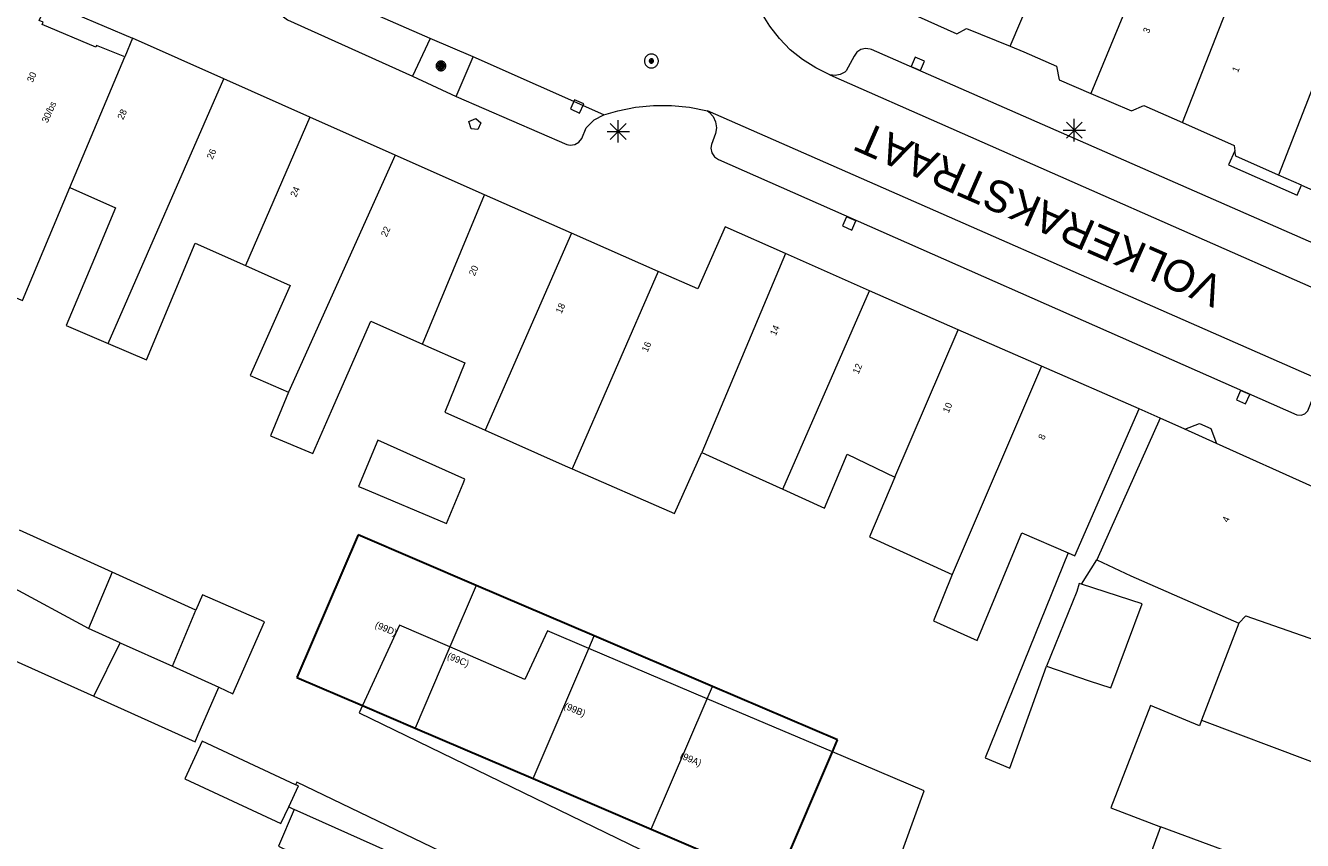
# Model space of a CAD drawing. Header units: metres. Extents: x 135779 to 137489, y 452643 to 455118.
# Tile 256 of 256: x 136552 to 136609, y 453963 to 453999. Entities that reach past the tile are written whole.
import ezdxf
from ezdxf.enums import TextEntityAlignment as Align

# ---------------------------------------------------------------- set-up
doc = ezdxf.new("R2010")
doc.units = ezdxf.units.M
doc.linetypes.add('DGN_Style_3', pattern=[78.572352, 56.123108, -22.449243])
for name, color, linetype, lineweight in [('KTop_NAR_Huisnummer (t)', 7, 'Continuous', 13), ('KTop_NAR_Huisnummer tijdelijk (t)', 7, 'Continuous', 13), ('KTop_ORL_Weg_Straatnaam (t)', 7, 'Continuous', 13), ('KTop_PAL_Lichtmast', 40, 'Continuous', 13), ('KTop_PND_Grondvlaksituatie van BAG-pand [tachy]', 1, 'Continuous', 13), ('KTop_PND_Pandscheiding', 40, 'Continuous', 13), ('KTop_PND_Voorlopige_pandgeometrie', 1, 'DGN_Style_3', 30), ('KTop_PUT_Brandkraan of -put', 1, 'Continuous', 13), ('KTop_PUT_Inspectie- of rioolput', 15, 'Continuous', 13), ('KTop_PUT_Kolk', 15, 'Continuous', 13), ('KTop_VGO_Boom', 92, 'Continuous', 13), ('KTop_WGD_Parkeervlak', 251, 'Continuous', 13), ('KTop_WGD_Rijbaan_Lokale weg', 251, 'Continuous', 13), ('KTop_WGD_Voetpad', 251, 'Continuous', 13), ('KTop_WGD_Voetpad_achterpad', 251, 'Continuous', 13)]:
    doc.layers.add(name, color=color, linetype=linetype, lineweight=lineweight)
doc.styles.add('Style-ROVU', font='ROVU.shx')
doc.styles.add('Style-ROVUCURSIEF', font='ROVUCURSIEF.shx')

# ---------------------------------------------------------------- blocks, each defined once
blk = doc.blocks.new('PAL_Lichtmast')
at = {"layer": 'KTop_PAL_Lichtmast'}
for p, q in [((-0.354, -0.354), (0.354, 0.354)), ((0.354, -0.354), (-0.354, 0.354)), ((0, -0.5), (0, 0.5)), ((-0.5, 0), (0.5, 0))]:
    blk.add_line(p, q, dxfattribs=at)
blk = doc.blocks.new('PUT_Brandkraan_of_-put')
at = {"layer": 'KTop_PUT_Brandkraan of -put'}
for p, q in [((-0.25, 0.034), (0, 0.25)), ((-0.158, -0.25), (-0.25, 0.034)), ((0, 0.25), (0.25, 0.033)), ((0.25, 0.033), (0.158, -0.25)), ((0.158, -0.25), (-0.158, -0.25))]:
    blk.add_line(p, q, dxfattribs=at)
blk = doc.blocks.new('PUT_Inspectie-_of_rioolput')
at = {"layer": 'KTop_PUT_Inspectie- of rioolput', "flags": 128}
for points in [[(0.31, 0), (0.308, 0.032), (0.303, 0.064), (0.294, 0.095), (0.283, 0.126), (0.268, 0.155), (0.25, 0.182), (0.23, 0.207), (0.207, 0.23), (0.182, 0.25), (0.154, 0.268), (0.126, 0.283), (0.095, 0.294), (0.064, 0.303), (0.032, 0.308), (0, 0.309), (-0.032, 0.308), (-0.064, 0.303), (-0.096, 0.294), (-0.126, 0.283), (-0.155, 0.268), (-0.182, 0.25), (-0.207, 0.23), (-0.23, 0.207), (-0.25, 0.182), (-0.268, 0.154), (-0.283, 0.126), (-0.294, 0.095), (-0.303, 0.064), (-0.308, 0.032), (-0.309, 0), (-0.308, -0.032), (-0.303, -0.064), (-0.294, -0.096), (-0.283, -0.126), (-0.268, -0.155), (-0.25, -0.182), (-0.23, -0.207), (-0.207, -0.23), (-0.182, -0.25), (-0.155, -0.268), (-0.126, -0.283), (-0.096, -0.294), (-0.064, -0.303), (-0.032, -0.308), (0, -0.309), (0.032, -0.308), (0.064, -0.303), (0.095, -0.294), (0.126, -0.283), (0.155, -0.268), (0.182, -0.25), (0.207, -0.23), (0.23, -0.207), (0.25, -0.182), (0.268, -0.155), (0.283, -0.126), (0.294, -0.096), (0.303, -0.064), (0.308, -0.032), (0.31, 0)], [(0.095, 0), (0.094, 0.009), (0.092, 0.019), (0.09, 0.029), (0.086, 0.038), (0.082, 0.047), (0.076, 0.055), (0.07, 0.063), (0.063, 0.07), (0.055, 0.076), (0.047, 0.082), (0.038, 0.086), (0.029, 0.09), (0.019, 0.092), (0.009, 0.094), (0, 0.094), (-0.01, 0.094), (-0.02, 0.092), (-0.029, 0.09), (-0.039, 0.086), (-0.048, 0.082), (-0.056, 0.076), (-0.064, 0.07), (-0.071, 0.063), (-0.077, 0.055), (-0.082, 0.047), (-0.087, 0.038), (-0.09, 0.029), (-0.093, 0.019), (-0.094, 0.009), (-0.095, 0), (-0.094, -0.01), (-0.093, -0.02), (-0.09, -0.029), (-0.087, -0.039), (-0.082, -0.048), (-0.077, -0.056), (-0.071, -0.064), (-0.064, -0.071), (-0.056, -0.077), (-0.047, -0.082), (-0.039, -0.087), (-0.029, -0.09), (-0.02, -0.093), (-0.01, -0.094), (0, -0.095), (0.009, -0.094), (0.019, -0.093), (0.029, -0.09), (0.038, -0.087), (0.047, -0.082), (0.055, -0.077), (0.063, -0.071), (0.07, -0.064), (0.076, -0.056), (0.082, -0.047), (0.086, -0.039), (0.09, -0.029), (0.092, -0.02), (0.094, -0.01), (0.095, 0)], [(0.035, 0), (0.034, 0.003), (0.034, 0.007), (0.033, 0.01), (0.031, 0.014), (0.03, 0.017), (0.028, 0.02), (0.026, 0.023), (0.023, 0.026), (0.02, 0.028), (0.017, 0.03), (0.014, 0.031), (0.01, 0.033), (0.007, 0.034), (0.003, 0.034), (0, 0.034), (-0.004, 0.034), (-0.007, 0.034), (-0.011, 0.033), (-0.014, 0.031), (-0.018, 0.03), (-0.021, 0.028), (-0.023, 0.026), (-0.026, 0.023), (-0.028, 0.02), (-0.03, 0.017), (-0.032, 0.014), (-0.033, 0.01), (-0.034, 0.007), (-0.035, 0.003), (-0.035, 0), (-0.035, -0.004), (-0.034, -0.007), (-0.033, -0.011), (-0.032, -0.014), (-0.03, -0.018), (-0.028, -0.021), (-0.026, -0.023), (-0.023, -0.026), (-0.021, -0.028), (-0.017, -0.03), (-0.014, -0.032), (-0.011, -0.033), (-0.007, -0.034), (-0.004, -0.035), (0, -0.035), (0.003, -0.035), (0.007, -0.034), (0.01, -0.033), (0.014, -0.032), (0.017, -0.03), (0.02, -0.028), (0.023, -0.026), (0.026, -0.023), (0.028, -0.021), (0.03, -0.017), (0.031, -0.014), (0.033, -0.011), (0.034, -0.007), (0.034, -0.004), (0.035, 0)], [(0.01, 0.02), (0.007, 0.02), (0.005, 0.021), (0.003, 0.022), (0.001, 0.022), (-0.001, 0.022), (-0.004, 0.022), (-0.006, 0.021), (-0.008, 0.02), (-0.01, 0.019), (-0.012, 0.018), (-0.014, 0.017), (-0.016, 0.015), (-0.017, 0.013), (-0.019, 0.012), (-0.02, 0.009), (-0.021, 0.007), (-0.022, 0.005), (-0.022, 0.003), (-0.022, 0.001), (-0.022, -0.001), (-0.022, -0.004), (-0.022, -0.006), (-0.021, -0.008), (-0.02, -0.01), (-0.019, -0.012), (-0.017, -0.014), (-0.016, -0.016), (-0.014, -0.017), (-0.012, -0.019), (-0.01, -0.02), (-0.008, -0.021), (-0.006, -0.022), (-0.003, -0.022), (-0.001, -0.022), (0.001, -0.022), (0.003, -0.022), (0.005, -0.022), (0.008, -0.021), (0.01, -0.02), (0.012, -0.019), (0.014, -0.017), (0.015, -0.016), (0.017, -0.014), (0.018, -0.012), (0.02, -0.01), (0.02, -0.008), (0.021, -0.006), (0.022, -0.003), (0.022, -0.001), (0.022, 0.001), (0.022, 0.003), (0.021, 0.005), (0.02, 0.008), (0.019, 0.01), (0.018, 0.012), (0.017, 0.014), (0.015, 0.015), (0.013, 0.017), (0.012, 0.018), (0.01, 0.02)]]:
    blk.add_lwpolyline(points, dxfattribs=at)
blk = doc.blocks.new('PUT_Kolk')
at = {"layer": 'KTop_PUT_Kolk', "flags": 128}
blk.add_lwpolyline([(0.225, -0.225), (0.225, 0.225), (-0.225, 0.225), (-0.225, -0.225), (0.225, -0.225)], dxfattribs=at)
blk = doc.blocks.new('VGO_Boom')
at = {"layer": 'KTop_VGO_Boom', "flags": 128}
for points in [[(0.215, 0), (0.214, 0.022), (0.21, 0.045), (0.204, 0.066), (0.196, 0.087), (0.186, 0.108), (0.174, 0.126), (0.16, 0.144), (0.144, 0.16), (0.126, 0.174), (0.107, 0.186), (0.087, 0.196), (0.066, 0.204), (0.045, 0.21), (0.022, 0.214), (-0.001, 0.215), (-0.023, 0.214), (-0.045, 0.21), (-0.067, 0.204), (-0.088, 0.196), (-0.108, 0.186), (-0.127, 0.174), (-0.144, 0.16), (-0.16, 0.144), (-0.174, 0.126), (-0.187, 0.107), (-0.197, 0.087), (-0.205, 0.066), (-0.211, 0.045), (-0.214, 0.022), (-0.215, -0.001), (-0.214, -0.023), (-0.211, -0.045), (-0.205, -0.067), (-0.197, -0.088), (-0.187, -0.108), (-0.174, -0.127), (-0.16, -0.144), (-0.144, -0.16), (-0.127, -0.174), (-0.108, -0.187), (-0.088, -0.197), (-0.067, -0.205), (-0.045, -0.211), (-0.023, -0.214), (0, -0.215), (0.022, -0.214), (0.045, -0.211), (0.066, -0.205), (0.087, -0.197), (0.108, -0.187), (0.126, -0.174), (0.144, -0.16), (0.16, -0.144), (0.174, -0.127), (0.186, -0.108), (0.196, -0.088), (0.204, -0.067), (0.21, -0.045), (0.214, -0.023), (0.215, -0.001)], [(0.155, 0), (0.154, 0.016), (0.152, 0.032), (0.147, 0.048), (0.142, 0.063), (0.134, 0.078), (0.125, 0.091), (0.115, 0.104), (0.104, 0.115), (0.091, 0.125), (0.077, 0.134), (0.063, 0.142), (0.048, 0.147), (0.032, 0.152), (0.016, 0.154), (-0.001, 0.155), (-0.017, 0.154), (-0.033, 0.152), (-0.048, 0.147), (-0.064, 0.142), (-0.078, 0.134), (-0.092, 0.125), (-0.104, 0.115), (-0.116, 0.104), (-0.126, 0.091), (-0.135, 0.077), (-0.142, 0.063), (-0.148, 0.048), (-0.152, 0.032), (-0.155, 0.016), (-0.155, -0.001), (-0.155, -0.017), (-0.152, -0.033), (-0.148, -0.048), (-0.142, -0.064), (-0.135, -0.078), (-0.126, -0.092), (-0.116, -0.104), (-0.104, -0.116), (-0.092, -0.126), (-0.078, -0.135), (-0.064, -0.142), (-0.048, -0.148), (-0.033, -0.152), (-0.017, -0.155), (0, -0.155), (0.016, -0.155), (0.032, -0.152), (0.048, -0.148), (0.063, -0.142), (0.078, -0.135), (0.091, -0.126), (0.104, -0.116), (0.115, -0.104), (0.125, -0.092), (0.134, -0.078), (0.142, -0.064), (0.147, -0.048), (0.152, -0.033), (0.154, -0.017), (0.155, -0.001)], [(0.095, 0), (0.094, 0.01), (0.093, 0.02), (0.09, 0.029), (0.087, 0.039), (0.082, 0.048), (0.077, 0.056), (0.071, 0.064), (0.064, 0.071), (0.056, 0.077), (0.047, 0.082), (0.039, 0.087), (0.029, 0.09), (0.02, 0.093), (0.01, 0.094), (-0.001, 0.095), (-0.01, 0.094), (-0.02, 0.093), (-0.03, 0.09), (-0.039, 0.087), (-0.048, 0.082), (-0.056, 0.077), (-0.064, 0.071), (-0.071, 0.064), (-0.077, 0.056), (-0.083, 0.047), (-0.087, 0.039), (-0.091, 0.029), (-0.093, 0.02), (-0.095, 0.01), (-0.095, -0.001), (-0.095, -0.01), (-0.093, -0.02), (-0.091, -0.03), (-0.087, -0.039), (-0.083, -0.048), (-0.077, -0.056), (-0.071, -0.064), (-0.064, -0.071), (-0.056, -0.077), (-0.048, -0.083), (-0.039, -0.087), (-0.03, -0.091), (-0.02, -0.093), (-0.01, -0.095), (0, -0.095), (0.01, -0.095), (0.02, -0.093), (0.029, -0.091), (0.039, -0.087), (0.048, -0.083), (0.056, -0.077), (0.064, -0.071), (0.071, -0.064), (0.077, -0.056), (0.082, -0.048), (0.087, -0.039), (0.09, -0.03), (0.093, -0.02), (0.094, -0.01), (0.095, -0.001)], [(0.035, 0), (0.035, 0.004), (0.034, 0.007), (0.033, 0.011), (0.032, 0.014), (0.03, 0.018), (0.028, 0.021), (0.026, 0.023), (0.023, 0.026), (0.021, 0.028), (0.017, 0.03), (0.014, 0.032), (0.011, 0.033), (0.007, 0.034), (0.004, 0.035), (-0.001, 0.035), (-0.004, 0.035), (-0.008, 0.034), (-0.011, 0.033), (-0.015, 0.032), (-0.018, 0.03), (-0.021, 0.028), (-0.024, 0.026), (-0.027, 0.023), (-0.029, 0.021), (-0.031, 0.017), (-0.032, 0.014), (-0.034, 0.011), (-0.035, 0.007), (-0.035, 0.004), (-0.035, -0.001), (-0.035, -0.004), (-0.035, -0.008), (-0.034, -0.011), (-0.032, -0.015), (-0.031, -0.018), (-0.029, -0.021), (-0.027, -0.024), (-0.024, -0.027), (-0.021, -0.029), (-0.018, -0.031), (-0.015, -0.032), (-0.011, -0.034), (-0.008, -0.035), (-0.004, -0.035), (0, -0.035), (0.004, -0.035), (0.007, -0.035), (0.011, -0.034), (0.014, -0.032), (0.018, -0.031), (0.021, -0.029), (0.023, -0.027), (0.026, -0.024), (0.028, -0.021), (0.03, -0.018), (0.032, -0.015), (0.033, -0.011), (0.034, -0.008), (0.035, -0.004), (0.035, 0)]]:
    blk.add_lwpolyline(points, dxfattribs=at)

msp = doc.modelspace()

# ---------------------------------------------------------------- linework, layer by layer
at = {"layer": 'KTop_PND_Grondvlaksituatie van BAG-pand [tachy]', "flags": 128}
for points in [[(136556.837, 453997.905), (136555.585, 453998.417), (136555.553, 453998.344), (136553.178, 453999.346), (136553.221, 453999.446), (136553.041, 453999.52), (136553.412, 454000.332)], [(136592.061, 453999.696), (136593.781, 453998.931), (136594.199, 453999.168), (136596.14, 453998.376)], [(136557.188, 453998.739), (136556.837, 453997.905)], [(136561.237, 453996.934), (136557.188, 453998.739)], [(136596.14, 453998.376), (136596.743, 453998.129), (136598.202, 453997.488), (136598.321, 453996.889), (136599.731, 453996.281)], [(136565.051, 453995.234), (136561.237, 453996.934)], [(136599.731, 453996.281), (136601.523, 453995.507), (136602.075, 453995.74), (136603.79, 453994.985)], [(136568.845, 453993.543), (136565.051, 453995.234)], [(136603.79, 453994.985), (136606.083, 453993.976), (136606.122, 453993.726)], [(136572.805, 453991.778), (136568.845, 453993.543)], [(136608.052, 453992.659), (136606.158, 453993.495), (136606.122, 453993.726)], [(136545.244, 453992.381), (136548.854, 453990.784), (136548.083, 453988.938), (136548.276, 453988.853), (136552.116, 453987.162), (136552.299, 453987.081), (136554.394, 453992.101)], [(136609.077, 453992.205), (136608.052, 453992.659)], [(136554.394, 453992.101), (136556.425, 453991.199), (136555.491, 453988.971), (136554.237, 453985.979), (136556.102, 453985.179)], [(136576.667, 453990.075), (136572.805, 453991.778)], [(136609.077, 453992.205), (136610.089, 453991.757)], [(136580.516, 453988.378), (136576.667, 453990.075)], [(136586.17, 453989.174), (136583.498, 453990.363), (136582.28, 453987.6), (136580.516, 453988.378)], [(136556.102, 453985.179), (136557.806, 453984.448), (136559.031, 453987.391), (136559.962, 453989.628), (136562.199, 453988.634)], [(136589.901, 453987.514), (136586.17, 453989.174)], [(136562.199, 453988.634), (136564.181, 453987.754), (136562.4, 453983.755), (136564.109, 453983.011)], [(136593.836, 453985.777), (136589.901, 453987.514)], [(136564.109, 453983.011), (136563.305, 453981.071), (136565.191, 453980.291), (136566.017, 453982.18), (136567.758, 453986.165), (136570.054, 453985.144)], [(136597.54, 453984.161), (136593.836, 453985.777)], [(136570.054, 453985.144), (136571.931, 453984.311), (136571.051, 453982.131), (136572.834, 453981.331)], [(136601.873, 453982.27), (136597.54, 453984.161)], [(136598.725, 453975.874), (136599.019, 453975.748), (136601.873, 453982.27)], [(136602.797, 453981.862), (136599.99, 453975.561)], [(136603.892, 453981.37), (136602.797, 453981.862)], [(136572.834, 453981.331), (136576.384, 453979.736), (136576.694, 453979.601)], [(136605.306, 453980.735), (136603.892, 453981.37)], [(136567.4, 453978.745), (136571.114, 453977.175), (136571.855, 453978.958), (136571.934, 453979.148), (136568.068, 453980.881), (136567.211, 453978.825), (136567.4, 453978.745)], [(136616.848, 453975.677), (136609.585, 453978.813), (136605.306, 453980.735)], [(136576.694, 453979.601), (136581.241, 453977.621), (136582.456, 453980.331)], [(136582.456, 453980.331), (136584.241, 453979.521), (136586.053, 453978.699)], [(136586.053, 453978.699), (136587.901, 453977.861), (136588.908, 453980.252), (136591.024, 453979.242)], [(136591.024, 453979.242), (136589.901, 453976.581), (136593.568, 453974.907)], [(136556.282, 453975.01), (136552.16, 453976.886)], [(136593.568, 453974.907), (136592.739, 453972.856), (136594.672, 453971.974), (136596.666, 453976.76), (136598.725, 453975.874)], [(136599.99, 453975.561), (136601.501, 453974.861), (136606.294, 453972.749)], [(136559.991, 453973.322), (136556.282, 453975.01)], [(136551.775, 453974.377), (136550.505, 453971.726), (136555.459, 453969.504)], [(136599.306, 453974.484), (136599.212, 453974.514), (136599.096, 453974.153), (136597.751, 453970.841)], [(136597.751, 453970.841), (136599.649, 453970.19), (136600.614, 453969.879), (136601.996, 453973.616), (136599.306, 453974.484)], [(136561.011, 453969.91), (136561.64, 453969.615), (136563.041, 453972.811), (136560.291, 453974.011), (136559.991, 453973.322)], [(136571.268, 453971.698), (136569.038, 453972.664), (136567.395, 453969.087)], [(136606.294, 453972.749), (136604.635, 453968.438)], [(136577.443, 453971.625), (136575.607, 453972.405), (136574.597, 453970.255), (136571.268, 453971.698)], [(136582.695, 453969.396), (136577.443, 453971.625)], [(136555.459, 453969.504), (136559.961, 453967.485), (136560.097, 453967.799), (136561.011, 453969.91)], [(136567.395, 453969.087), (136567.249, 453968.77), (136589.627, 453957.889), (136592.328, 453965.308), (136588.259, 453967.035)], [(136588.259, 453967.035), (136584.517, 453968.623), (136582.695, 453969.396)], [(136604.635, 453968.438), (136604.542, 453968.198), (136602.38, 453969.094), (136600.611, 453964.548), (136602.814, 453963.708)], [(136564.421, 453965.576), (136560.279, 453967.504), (136559.503, 453965.835), (136563.767, 453963.851), (136564.114, 453964.595)], [(136564.114, 453964.595), (136564.544, 453965.519), (136564.421, 453965.576)], [(136564.364, 453964.468), (136563.661, 453962.852), (136567.773, 453960.852)], [(136568.562, 453962.597), (136564.364, 453964.468)], [(136602.814, 453963.708), (136601.075, 453958.922), (136600.671, 453959.062), (136600.527, 453958.646), (136600.839, 453958.539), (136600.908, 453958.737), (136610.532, 453955.026)]]:
    msp.add_lwpolyline(points, dxfattribs=at)
at = {"layer": 'KTop_PND_Pandscheiding', "flags": 128}
for points in [[(136596.14, 453998.376), (136600.203, 454007.908)], [(136603.884, 454006.275), (136603.027, 454004.127), (136601.322, 454000.139), (136599.731, 453996.281)], [(136603.79, 453994.985), (136606.756, 454002.558), (136608.088, 454005.834)], [(136554.394, 453992.101), (136556.837, 453997.905)], [(136609.956, 453997.505), (136608.052, 453992.659)], [(136556.102, 453985.179), (136561.237, 453996.934)], [(136565.051, 453995.234), (136562.199, 453988.634)], [(136568.845, 453993.543), (136564.109, 453983.011)], [(136570.054, 453985.144), (136572.805, 453991.778)], [(136576.667, 453990.075), (136572.834, 453981.331)], [(136586.17, 453989.174), (136582.456, 453980.331)], [(136580.516, 453988.378), (136576.694, 453979.601)], [(136586.053, 453978.699), (136589.901, 453987.514)], [(136591.024, 453979.242), (136593.836, 453985.777)], [(136597.54, 453984.161), (136593.568, 453974.907)], [(136556.282, 453975.01), (136555.234, 453972.514)], [(136555.234, 453972.514), (136551.775, 453974.377)], [(136572.438, 453974.431), (136571.268, 453971.698)], [(136558.959, 453970.835), (136559.991, 453973.322)], [(136606.294, 453972.749), (136606.606, 453973.072), (136615.881, 453969.828)], [(136556.634, 453971.883), (136555.234, 453972.514)], [(136555.459, 453969.504), (136556.634, 453971.883)], [(136556.634, 453971.883), (136558.959, 453970.835)], [(136577.443, 453971.625), (136577.683, 453972.186)], [(136571.268, 453971.698), (136569.723, 453968.09)], [(136574.968, 453965.844), (136577.443, 453971.625)], [(136558.959, 453970.835), (136561.011, 453969.91)], [(136582.695, 453969.396), (136582.928, 453969.941)], [(136580.213, 453963.599), (136582.695, 453969.396)], [(136604.635, 453968.438), (136614.072, 453964.887)], [(136611.455, 453960.503), (136602.814, 453963.708)]]:
    msp.add_lwpolyline(points, dxfattribs=at)
at = {"layer": 'KTop_PND_Voorlopige_pandgeometrie', "flags": 128}
for points in [[(136572.438, 453974.431), (136567.194, 453976.678), (136564.479, 453970.335), (136567.395, 453969.087)], [(136577.683, 453972.186), (136572.438, 453974.431)], [(136582.928, 453969.941), (136577.683, 453972.186)], [(136588.259, 453967.035), (136588.485, 453967.563), (136582.928, 453969.941)], [(136567.395, 453969.087), (136569.723, 453968.09)], [(136569.723, 453968.09), (136574.968, 453965.844)], [(136580.213, 453963.599), (136585.769, 453961.22), (136588.259, 453967.035)], [(136574.968, 453965.844), (136580.213, 453963.599)]]:
    msp.add_lwpolyline(points, dxfattribs=at)
at = {"layer": 'KTop_WGD_Parkeervlak', "flags": 128}
for points in [[(136570.392, 453998.727), (136569.604, 453997.045)], [(136571.556, 453996.152), (136572.301, 453997.911)]]:
    msp.add_lwpolyline(points, dxfattribs=at)
at = {"layer": 'KTop_WGD_Rijbaan_Lokale weg', "flags": 128}
for points in [[(136588.143, 453997.113), (136587.51, 453997.417), (136586.923, 453997.788), (136586.383, 453998.224), (136585.897, 453998.719), (136585.471, 453999.267), (136585.11, 453999.86), (136584.821, 454000.491), (136584.763, 454000.668), (136584.605, 454001.151), (136584.467, 454001.831), (136584.408, 454002.523), (136584.43, 454003.216), (136584.53, 454003.903), (136584.709, 454004.573), (136584.964, 454005.219), (136585.496, 454006.488)], [(136570.392, 453998.727), (136564.3, 454001.4)], [(136572.301, 453997.911), (136570.392, 453998.727)], [(136578.101, 453995.329), (136572.301, 453997.911)], [(136588.143, 453997.113), (136614.997, 453985.27)], [(136578.101, 453995.329), (136578.725, 453995.514), (136579.512, 453995.672), (136580.311, 453995.752), (136581.115, 453995.751), (136581.914, 453995.671), (136582.701, 453995.511)], [(136610.658, 453983.216), (136582.701, 453995.511)]]:
    msp.add_lwpolyline(points, dxfattribs=at)
at = {"layer": 'KTop_WGD_Voetpad', "flags": 128}
for points in [[(136553.412, 454000.332), (136557.188, 453998.739)], [(136563.83, 453999.732), (136564.065, 453999.552), (136569.604, 453997.045)], [(136614.997, 453985.27), (136614.853, 453985.377), (136614.686, 453985.583), (136614.589, 453985.829), (136614.569, 453986.092), (136614.628, 453986.35), (136614.733, 453986.63), (136614.816, 453986.813), (136614.83, 453987.026), (136614.765, 453987.229), (136614.63, 453987.395), (136614.444, 453987.5), (136589.984, 453998.231), (136589.935, 453998.25), (136589.724, 453998.281), (136589.516, 453998.233), (136589.34, 453998.112), (136589.221, 453997.935), (136588.862, 453997.293), (136588.799, 453997.233), (136588.599, 453997.117), (136588.371, 453997.075), (136588.143, 453997.113)], [(136569.604, 453997.045), (136571.556, 453996.152)], [(136571.556, 453996.152), (136576.469, 453994.012), (136576.614, 453993.982), (136576.818, 453994.009), (136576.996, 453994.112), (136577.123, 453994.274), (136577.328, 453994.75), (136577.67, 453995.114), (136578.101, 453995.329)], [(136582.701, 453995.511), (136582.781, 453995.454), (136582.958, 453995.259), (136583.069, 453995.02), (136583.103, 453994.758), (136583.058, 453994.499), (136582.884, 453994.016), (136582.86, 453993.848), (136582.902, 453993.643), (136583.017, 453993.467), (136583.189, 453993.347), (136608.87, 453982.008), (136609.056, 453981.992), (136609.232, 453982.055), (136609.365, 453982.185), (136609.615, 453982.82), (136609.69, 453982.927), (136609.888, 453983.107), (136610.13, 453983.221), (136610.394, 453983.258), (136610.658, 453983.216)], [(136606.122, 453993.726), (136605.841, 453993.111), (136608.886, 453991.77), (136609.077, 453992.205)], [(136602.797, 453981.862), (136601.873, 453982.27)], [(136603.892, 453981.37), (136604.549, 453981.623), (136605.052, 453981.397), (136605.306, 453980.735)]]:
    msp.add_lwpolyline(points, dxfattribs=at)
at = {"layer": 'KTop_WGD_Voetpad_achterpad', "flags": 128}
for points in [[(136598.725, 453975.874), (136595.027, 453966.772), (136596.127, 453966.307), (136597.751, 453970.841)], [(136599.306, 453974.484), (136599.99, 453975.561)], [(136591.091, 453952.094), (136591.4, 453952.803), (136572.461, 453961.841), (136564.483, 453965.685), (136564.421, 453965.576)], [(136564.114, 453964.595), (136564.364, 453964.468)]]:
    msp.add_lwpolyline(points, dxfattribs=at)

# ---------------------------------------------------------------- block references
at = {"layer": 'KTop_PAL_Lichtmast'}
for p in [(136578.747, 453994.598), (136598.991, 453994.649)]:
    msp.add_blockref('PAL_Lichtmast', p, dxfattribs=at)
at = {"layer": 'KTop_PUT_Brandkraan of -put', "rotation": 66.46306633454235}
msp.add_blockref('PUT_Brandkraan_of_-put', (136572.347, 453994.931), dxfattribs=at)
at = {"layer": 'KTop_PUT_Inspectie- of rioolput', "rotation": 272.6987158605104}
msp.add_blockref('PUT_Inspectie-_of_rioolput', (136580.218, 453997.725), dxfattribs=at)
at = {"layer": 'KTop_PUT_Kolk'}
for p, rotation in [((136592.044, 453997.597), 246.3121568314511), ((136576.918, 453995.706), 66.00269080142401), ((136588.994, 453990.512), 66.17697604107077), ((136606.481, 453982.794), 66.17697603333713)]:
    msp.add_blockref('PUT_Kolk', p, dxfattribs=dict(at, rotation=rotation))
at = {"layer": 'KTop_VGO_Boom'}
msp.add_blockref('VGO_Boom', (136570.874, 453997.506), dxfattribs=at)

# ---------------------------------------------------------------- texts
at = {"layer": 'KTop_NAR_Huisnummer (t)', "style": 'Style-ROVU'}
for s, rotation, p in [('30', 66.1, (136552.797, 453997.212)), ('30/bs', 66.1, (136553.671, 453995.907)), ('28', 66.1, (136556.811, 453995.56)), ('26', 66.1, (136560.777, 453993.797)), ('24', 66.1, (136564.486, 453992.118)), ('22', 66.1, (136568.508, 453990.354)), ('20', 66.1, (136572.413, 453988.62)), ('18', 66.1, (136576.269, 453986.945)), ('14', 66.3, (136585.781, 453985.967)), ('16', 66.1, (136580.087, 453985.235)), ('12', 66.3, (136589.45, 453984.262)), ('10', 66.3, (136593.452, 453982.53)), ('8', 66.3, (136597.598, 453981.13)), ('4', 66, (136605.766, 453977.466)), ('(99D)', 336.9, (136568.901, 453972.314)), ('(99C)', 336.9, (136572.107, 453970.933)), ('(99B)', 336.9, (136577.27, 453968.722)), ('(99A)', 336.9, (136582.418, 453966.516))]:
    msp.add_text(s, height=0.3, rotation=rotation, dxfattribs=at).set_placement(p, align=Align.MIDDLE_RIGHT)
at = {"layer": 'KTop_NAR_Huisnummer tijdelijk (t)', "style": 'Style-ROVUCURSIEF'}
for s, p in [('3', (136602.16, 453998.981)), ('1', (136606.114, 453997.249))]:
    msp.add_text(s, height=0.3, rotation=66.4, dxfattribs=at).set_placement(p, align=Align.MIDDLE_LEFT)
at = {"layer": 'KTop_ORL_Weg_Straatnaam (t)', "style": 'Style-ROVU'}
msp.add_text('VOLKERAKSTRAAT', height=1.4, rotation=156.2609, dxfattribs=at).set_placement((136605.738, 453988.027))

doc.saveas('drawing.dxf')
